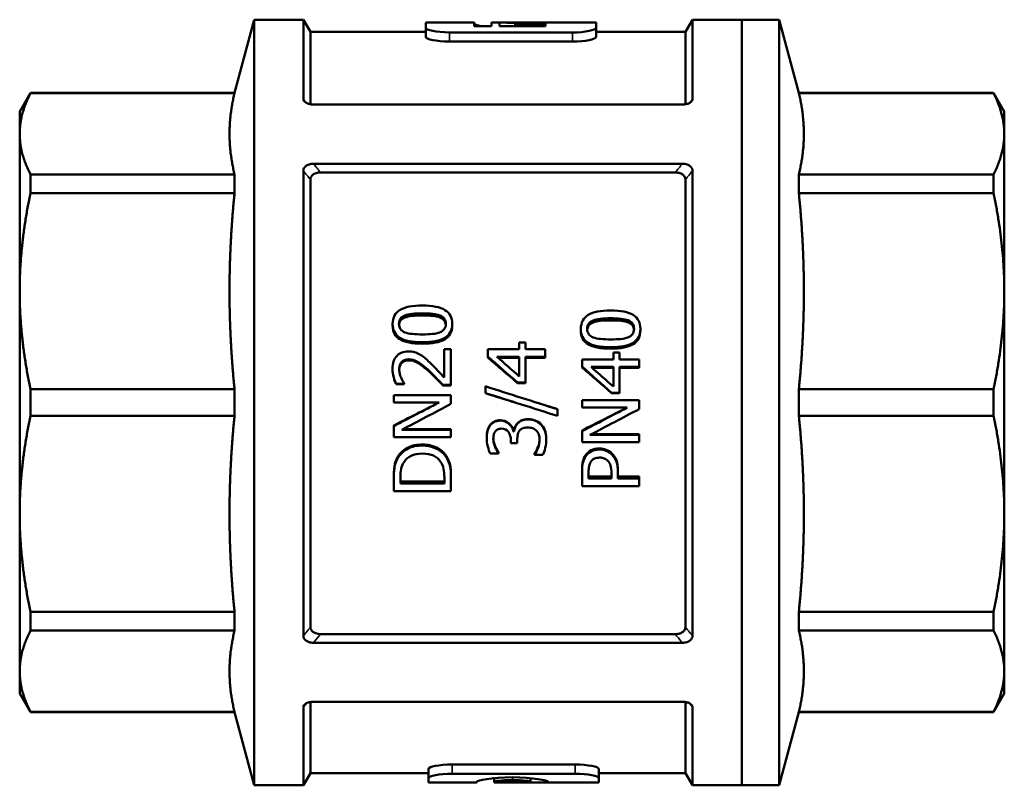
# Model space of a CAD drawing. Header units: millimetres. Extents: x 44 to 177, y 110 to 231.
# Tile 1 of 6: x 44 to 96, y 110 to 151. Entities that reach past the tile are written whole.
import ezdxf

# ---------------------------------------------------------------- set-up
doc = ezdxf.new("R2010")
doc.units = ezdxf.units.MM
doc.layers.add('Видимые тонкие (ГОСТ)', color=7, linetype='Continuous', lineweight=35)
doc.layers.add('Видимый контур (ГОСТ)', color=7, linetype='Continuous', lineweight=50)

msp = doc.modelspace()

# ---------------------------------------------------------------- linework, layer by layer
at = {"layer": 'Видимые тонкие (ГОСТ)'}
for p, q in [((67.93, 150.427), (67.93, 150.575)), ((74.424, 149.852), (74.424, 150.346)), ((66.606, 149.609), (66.606, 150.095)), ((73.162, 149.607), (73.162, 150.094)), ((64.233, 134.901), (64.233, 135.016)), ((65.165, 135.009), (65.165, 135.126)), ((66.093, 134.903), (66.093, 135.018)), ((74.27, 134.642), (74.27, 134.75)), ((75.202, 134.75), (75.202, 134.861)), ((76.13, 134.644), (76.13, 134.753)), ((65.167, 133.506), (65.167, 133.585)), ((75.204, 133.243), (75.204, 133.316)), ((64.053, 132.468), (64.053, 132.521)), ((64.436, 132.617), (64.436, 132.674)), ((65.523, 132.018), (65.523, 132.059)), ((69.331, 129.43), (69.331, 129.406)), ((70.803, 129.489), (70.803, 129.467)), ((71.49, 129.22), (71.49, 129.191)), ((65.167, 128.136), (65.167, 128.08)), ((74.596, 127.927), (74.596, 127.865)), ((75.273, 127.662), (75.273, 127.594)), ((63.883, 127.524), (63.883, 127.452)), ((73.868, 127.567), (73.868, 127.496)), ((66.753, 111.08), (66.753, 110.591)), ((73.308, 111.08), (73.308, 110.591)), ((69.965, 110.398), (69.965, 110.248))]:
    msp.add_line(p, q, dxfattribs=at)
for points in [[(58.992, 146.33), (58.934, 146.401), (58.876, 146.473), (58.818, 146.544)], [(79.569, 146.544), (79.511, 146.473), (79.453, 146.401), (79.396, 146.33)], [(59.734, 142.632), (59.609, 142.786), (59.485, 142.94), (59.36, 143.094)], [(79.027, 143.094), (78.903, 142.94), (78.778, 142.786), (78.653, 142.632)], [(58.818, 142.724), (58.943, 142.569), (59.069, 142.415), (59.194, 142.261)], [(79.194, 142.261), (79.319, 142.415), (79.444, 142.569), (79.569, 142.724)]]:
    msp.add_open_spline(points, degree=3, dxfattribs=at)
for points, knots in [([(59.194, 118.4), (59.119, 118.308), (59.044, 118.215), (58.968, 118.122), (58.918, 118.061), (58.868, 117.999), (58.818, 117.937)], [-0.26453473, -0.26453473, -0.26453473, -0.26453473, -0.21920573, -0.21920573, -0.21920573, -0.1889851, -0.1889851, -0.1889851, -0.1889851]), ([(79.569, 117.937), (79.517, 118.001), (79.465, 118.065), (79.413, 118.129), (79.34, 118.219), (79.267, 118.31), (79.194, 118.4)], [-0.9960005, -0.9960005, -0.9960005, -0.9960005, -0.96469384, -0.96469384, -0.96469384, -0.92045087, -0.92045087, -0.92045087, -0.92045087]), ([(59.361, 117.567), (59.375, 117.584), (59.388, 117.6), (59.401, 117.617), (59.513, 117.754), (59.624, 117.892), (59.736, 118.03)], [0.21114511, 0.21114511, 0.21114511, 0.21114511, 0.21920573, 0.21920573, 0.21920573, 0.286478, 0.286478, 0.286478, 0.286478]), ([(78.652, 118.03), (78.761, 117.894), (78.871, 117.759), (78.98, 117.623), (78.996, 117.605), (79.011, 117.586), (79.026, 117.567)], [0.89850759, 0.89850759, 0.89850759, 0.89850759, 0.96469384, 0.96469384, 0.96469384, 0.97384048, 0.97384048, 0.97384048, 0.97384048]), ([(58.818, 114.137), (58.87, 114.201), (58.922, 114.265), (58.973, 114.328), (58.979, 114.335), (58.984, 114.342), (58.989, 114.348)], [-0.99493036, -0.99493036, -0.99493036, -0.99493036, -0.96372323, -0.96372323, -0.96372323, -0.9604889, -0.9604889, -0.9604889, -0.9604889]), ([(79.398, 114.348), (79.405, 114.34), (79.412, 114.331), (79.419, 114.322), (79.469, 114.26), (79.519, 114.198), (79.569, 114.137)], [-0.22239934, -0.22239934, -0.22239934, -0.22239934, -0.21808695, -0.21808695, -0.21808695, -0.18795788, -0.18795788, -0.18795788, -0.18795788])]:
    msp.add_open_spline(points, degree=3, knots=knots, dxfattribs=at)
at = {"layer": 'Видимый контур (ГОСТ)'}
for p, q in [((55.149, 146.873), (56.194, 150.773)), ((56.194, 150.773), (56.194, 109.973)), ((58.818, 150.773), (56.194, 150.773)), ((58.818, 150.773), (58.818, 146.544)), ((59.194, 150.123), (58.818, 150.773)), ((79.194, 150.123), (79.569, 150.773)), ((79.569, 150.773), (79.569, 146.544)), ((82.194, 150.773), (79.569, 150.773)), ((82.194, 109.973), (82.194, 150.773)), ((82.194, 150.773), (84.194, 150.773)), ((82.194, 150.773), (82.194, 109.973)), ((84.194, 109.973), (84.194, 150.773)), ((85.239, 146.873), (84.194, 150.773)), ((65.346, 149.854), (65.346, 150.347)), ((67.929, 150.623), (65.348, 150.623)), ((69.282, 150.623), (68.851, 150.623)), ((69.282, 150.427), (69.282, 150.619)), ((70.106, 150.427), (70.106, 150.547)), ((74.426, 150.623), (71.724, 150.623)), ((74.429, 150.123), (74.429, 150.354)), ((59.194, 150.123), (59.194, 146.267)), ((65.346, 150.123), (59.194, 150.123)), ((79.194, 150.123), (74.426, 150.123)), ((79.194, 150.123), (79.194, 146.267)), ((43.694, 145.873), (44.271, 146.873)), ((44.271, 146.858), (44.271, 146.873)), ((55.149, 146.873), (44.271, 146.873)), ((55.149, 146.858), (44.271, 146.858)), ((55.149, 146.858), (55.149, 146.873)), ((85.239, 146.873), (85.239, 146.858)), ((85.239, 146.873), (95.616, 146.873)), ((85.239, 146.858), (95.616, 146.858)), ((96.194, 145.873), (95.616, 146.873)), ((79.026, 146.253), (59.361, 146.253)), ((43.694, 145.873), (43.694, 144.693)), ((96.194, 114.873), (96.194, 145.873)), ((43.694, 144.693), (43.694, 136.305)), ((79.027, 143.094), (59.36, 143.094)), ((44.271, 141.531), (44.271, 142.529)), ((55.149, 142.529), (44.271, 142.529)), ((55.149, 141.531), (55.149, 142.529)), ((58.818, 142.724), (58.818, 117.937)), ((78.653, 142.632), (59.734, 142.632)), ((79.569, 142.724), (79.569, 117.937)), ((85.239, 142.529), (95.616, 142.529)), ((85.239, 142.529), (85.239, 141.531)), ((59.194, 142.261), (59.194, 118.4)), ((79.194, 142.261), (79.194, 118.4)), ((55.149, 141.531), (44.271, 141.531)), ((85.239, 141.531), (95.616, 141.531)), ((43.694, 136.305), (43.694, 124.442)), ((63.579, 134.465), (63.579, 134.568)), ((66.753, 134.465), (66.753, 134.568)), ((73.616, 134.204), (73.616, 134.301)), ((76.79, 134.204), (76.79, 134.301)), ((70.331, 133.579), (70.66, 133.579)), ((70.331, 133.579), (70.331, 133.21)), ((70.66, 133.21), (70.66, 133.579)), ((66.335, 133.224), (66.689, 133.224)), ((66.335, 133.224), (66.335, 131.698)), ((66.689, 131.306), (66.689, 133.224)), ((68.659, 133.21), (70.331, 133.21)), ((68.659, 133.21), (68.659, 132.829)), ((68.659, 132.768), (68.659, 132.829)), ((70.66, 133.21), (71.707, 133.21)), ((71.707, 132.811), (71.707, 133.21)), ((75.35, 133.037), (75.678, 133.037)), ((75.35, 133.037), (75.35, 132.668)), ((75.678, 132.668), (75.678, 133.037)), ((69.141, 132.811), (70.331, 132.811)), ((70.331, 132.751), (69.209, 132.751)), ((70.331, 131.765), (70.331, 132.811)), ((70.66, 131.436), (70.66, 132.811)), ((71.707, 132.811), (70.66, 132.811)), ((71.707, 132.751), (70.66, 132.751)), ((71.707, 132.751), (71.707, 132.811)), ((73.678, 132.668), (75.35, 132.668)), ((73.678, 132.668), (73.678, 132.285)), ((75.678, 132.668), (76.726, 132.668)), ((76.726, 132.267), (76.726, 132.668)), ((63.576, 132.126), (63.576, 132.17)), ((73.678, 132.238), (73.678, 132.285)), ((74.159, 132.267), (75.35, 132.267)), ((75.35, 132.221), (74.212, 132.221)), ((75.35, 131.219), (75.35, 132.267)), ((75.678, 130.89), (75.678, 132.267)), ((76.726, 132.267), (75.678, 132.267)), ((76.726, 132.221), (75.678, 132.221)), ((76.726, 132.221), (76.726, 132.267)), ((64.194, 131.372), (63.759, 131.372)), ((63.759, 131.347), (63.759, 131.372)), ((64.194, 131.347), (63.759, 131.347)), ((64.194, 131.372), (64.194, 131.395)), ((64.194, 131.347), (64.194, 131.372)), ((66.689, 131.306), (66.256, 131.306)), ((66.256, 131.283), (66.256, 131.306)), ((66.689, 131.283), (66.256, 131.283)), ((66.689, 131.283), (66.689, 131.306)), ((70.66, 131.436), (70.23, 131.436)), ((70.23, 131.41), (70.23, 131.436)), ((70.66, 131.41), (70.23, 131.41)), ((70.66, 131.41), (70.66, 131.436)), ((44.271, 129.668), (44.271, 131.079)), ((55.149, 131.079), (44.271, 131.079)), ((55.149, 129.668), (55.149, 131.079)), ((63.641, 130.762), (66.689, 130.762)), ((63.641, 130.762), (63.641, 130.374)), ((66.689, 130.296), (66.689, 130.762)), ((68.523, 131.237), (68.523, 130.877)), ((68.523, 130.865), (68.523, 130.877)), ((75.678, 130.89), (75.249, 130.89)), ((75.249, 130.877), (75.249, 130.89)), ((75.678, 130.877), (75.249, 130.877)), ((75.678, 130.877), (75.678, 130.89)), ((85.239, 131.079), (95.616, 131.079)), ((85.239, 131.079), (85.239, 129.668)), ((66.054, 130.374), (63.641, 130.374)), ((63.641, 130.374), (63.641, 130.374)), ((66.054, 130.374), (63.641, 130.374)), ((73.678, 130.49), (76.726, 130.49)), ((73.678, 130.49), (73.678, 130.102)), ((76.726, 130.024), (76.726, 130.49)), ((72.369, 130.023), (72.369, 130.014)), ((72.369, 129.659), (72.369, 130.014)), ((76.091, 130.102), (73.678, 130.102)), ((55.149, 129.668), (44.271, 129.668)), ((68.768, 129.159), (68.768, 129.128)), ((70.24, 129.277), (70.24, 129.249)), ((85.239, 129.668), (95.616, 129.668)), ((63.641, 129.148), (63.641, 129.117)), ((63.641, 129.117), (63.641, 128.528)), ((64.061, 128.914), (66.689, 128.914)), ((64.129, 128.95), (66.689, 128.95)), ((66.689, 128.95), (66.689, 128.914)), ((66.689, 128.528), (66.689, 128.914)), ((70.013, 128.868), (70.042, 128.868)), ((70.013, 128.868), (70.013, 128.83)), ((70.013, 128.83), (70.042, 128.83)), ((70.042, 128.868), (70.042, 128.83)), ((73.678, 128.883), (73.678, 128.845)), ((73.678, 128.845), (73.678, 128.257)), ((74.097, 128.643), (76.726, 128.643)), ((74.179, 128.686), (76.726, 128.686)), ((76.726, 128.686), (76.726, 128.643)), ((76.726, 128.257), (76.726, 128.643)), ((66.689, 128.528), (63.641, 128.528)), ((68.595, 128.519), (68.595, 128.472)), ((69.884, 128.348), (69.884, 128.21)), ((70.223, 128.21), (69.884, 128.21)), ((70.223, 128.21), (70.223, 128.386)), ((71.771, 128.472), (71.771, 128.424)), ((76.726, 128.257), (73.678, 128.257)), ((69.215, 127.661), (68.783, 127.661)), ((69.044, 128.052), (69.044, 127.993)), ((69.215, 127.753), (69.215, 127.687)), ((69.215, 127.661), (69.215, 127.687)), ((71.151, 127.675), (71.151, 127.606)), ((71.151, 127.606), (71.151, 127.576)), ((71.584, 127.576), (71.151, 127.576)), ((66.444, 127.519), (66.444, 127.447)), ((73.678, 126.78), (73.678, 126.689)), ((73.678, 126.689), (73.678, 125.92)), ((74.028, 126.664), (74.028, 126.326)), ((75.244, 126.326), (75.244, 126.604)), ((75.589, 126.763), (75.589, 126.671)), ((75.589, 126.326), (75.589, 126.671)), ((63.641, 126.449), (63.641, 126.349)), ((63.641, 126.349), (63.641, 125.655)), ((63.991, 126.369), (63.991, 126.059)), ((63.991, 126.166), (66.338, 126.166)), ((66.338, 126.059), (63.991, 126.059)), ((66.338, 126.059), (66.338, 126.369)), ((66.689, 126.456), (66.689, 126.357)), ((66.689, 125.655), (66.689, 126.357)), ((74.028, 126.426), (75.244, 126.426)), ((75.244, 126.326), (74.028, 126.326)), ((75.589, 126.426), (76.726, 126.426)), ((75.589, 126.326), (76.726, 126.326)), ((76.726, 126.426), (76.726, 126.326)), ((76.726, 125.92), (76.726, 126.326)), ((66.689, 125.655), (63.641, 125.655)), ((76.726, 125.92), (73.678, 125.92)), ((43.694, 124.442), (43.694, 116.053)), ((44.271, 118.218), (44.271, 119.215)), ((55.149, 119.215), (44.271, 119.215)), ((55.149, 118.218), (55.149, 119.215)), ((85.239, 119.215), (95.616, 119.215)), ((85.239, 119.215), (85.239, 118.218)), ((55.149, 118.218), (44.271, 118.218)), ((85.239, 118.218), (95.616, 118.218)), ((59.736, 118.03), (78.652, 118.03)), ((79.026, 117.567), (59.361, 117.567)), ((43.694, 116.053), (43.694, 114.873)), ((43.694, 114.873), (44.271, 113.873)), ((96.194, 114.873), (95.616, 113.873)), ((58.818, 114.137), (58.818, 109.973)), ((59.194, 114.412), (59.194, 110.623)), ((79.027, 114.425), (59.36, 114.425)), ((79.194, 114.412), (79.194, 110.623)), ((79.569, 114.137), (79.569, 109.973)), ((44.271, 113.873), (44.271, 113.888)), ((55.149, 113.888), (44.271, 113.888)), ((55.149, 113.873), (44.271, 113.873)), ((55.149, 113.873), (55.149, 113.888)), ((55.149, 113.873), (56.194, 109.973)), ((85.239, 113.873), (84.194, 109.973)), ((85.239, 113.888), (95.616, 113.888)), ((85.239, 113.888), (85.239, 113.873)), ((85.239, 113.873), (95.616, 113.873)), ((65.491, 110.851), (65.491, 110.357)), ((66.753, 111.08), (73.308, 111.08)), ((74.57, 110.851), (74.57, 110.357)), ((59.194, 110.623), (58.818, 109.973)), ((65.491, 110.623), (59.194, 110.623)), ((65.491, 110.357), (65.491, 110.123)), ((66.753, 110.591), (73.308, 110.591)), ((68.994, 110.353), (68.93, 110.353)), ((68.994, 110.359), (68.994, 110.158)), ((70.935, 110.357), (70.935, 110.158)), ((79.194, 110.623), (74.57, 110.623)), ((74.57, 110.123), (74.57, 110.357)), ((79.194, 110.623), (79.569, 109.973)), ((58.818, 109.973), (56.194, 109.973)), ((68.073, 110.123), (65.491, 110.123)), ((68.073, 110.157), (68.073, 110.123)), ((68.994, 110.123), (68.994, 110.158)), ((69.425, 110.123), (68.994, 110.123)), ((69.425, 110.137), (70.935, 110.137)), ((69.425, 110.137), (69.425, 110.123)), ((71.867, 110.126), (69.425, 110.126)), ((70.935, 110.158), (70.935, 110.137)), ((71.867, 110.123), (71.867, 110.155)), ((74.57, 110.123), (71.867, 110.123)), ((82.194, 109.973), (79.569, 109.973)), ((82.194, 109.973), (84.194, 109.973))]:
    msp.add_line(p, q, dxfattribs=at)
for points in [[(74.429, 150.354), (74.427, 150.715), (74.426, 150.712), (74.424, 150.346)], [(66.606, 150.095), (65.91, 150.096), (65.345, 150.23), (65.346, 150.347)], [(65.346, 150.347), (65.346, 150.531), (65.347, 150.623), (65.348, 150.623)], [(67.927, 150.427), (67.928, 150.622), (67.929, 150.672), (67.93, 150.575)], [(68.849, 150.427), (68.542, 150.427), (68.235, 150.427), (67.927, 150.427)], [(67.93, 150.575), (67.931, 150.535), (68.072, 150.481), (68.318, 150.432)], [(68.851, 150.623), (68.85, 150.623), (68.85, 150.558), (68.849, 150.427)], [(69.28, 150.427), (69.281, 150.538), (69.281, 150.602), (69.282, 150.619)], [(71.722, 150.427), (70.908, 150.427), (70.094, 150.427), (69.28, 150.427)], [(69.282, 150.623), (69.282, 150.623), (69.282, 150.623), (69.282, 150.623)], [(71.724, 150.623), (70.91, 150.623), (70.096, 150.623), (69.282, 150.623)], [(69.282, 150.619), (69.557, 150.616), (69.832, 150.613), (70.106, 150.608)], [(70.106, 150.608), (70.106, 150.596), (70.106, 150.575), (70.106, 150.547)], [(70.106, 150.547), (70.645, 150.547), (71.184, 150.547), (71.723, 150.547)], [(71.723, 150.547), (71.723, 150.517), (71.722, 150.476), (71.722, 150.427)], [(71.724, 150.623), (71.724, 150.623), (71.724, 150.623), (71.724, 150.623)], [(74.424, 150.346), (74.424, 150.229), (73.859, 150.094), (73.162, 150.094)], [(66.606, 149.609), (65.91, 149.609), (65.345, 149.74), (65.346, 149.854)], [(73.162, 150.094), (70.977, 150.095), (68.792, 150.095), (66.606, 150.095)], [(74.424, 149.852), (74.424, 149.739), (73.859, 149.607), (73.162, 149.607)], [(74.426, 150.123), (74.426, 150.123), (74.425, 150.033), (74.424, 149.852)], [(73.162, 149.607), (70.977, 149.608), (68.792, 149.608), (66.606, 149.609)], [(95.616, 146.858), (95.616, 146.868), (95.616, 146.873), (95.616, 146.873)], [(70.23, 131.436), (69.706, 131.902), (69.183, 132.366), (68.659, 132.829)], [(70.23, 131.41), (69.706, 131.864), (69.183, 132.317), (68.659, 132.768)], [(70.331, 131.765), (69.934, 132.115), (69.538, 132.463), (69.141, 132.811)], [(75.249, 130.89), (74.725, 131.356), (74.201, 131.821), (73.678, 132.285)], [(75.249, 130.877), (74.725, 131.331), (74.201, 131.785), (73.678, 132.238)], [(75.35, 131.219), (74.953, 131.569), (74.556, 131.919), (74.159, 132.267)], [(68.523, 131.237), (69.805, 130.829), (71.087, 130.421), (72.369, 130.014)], [(72.369, 129.659), (71.087, 130.065), (69.805, 130.471), (68.523, 130.877)], [(70.114, 130.373), (69.584, 130.537), (69.054, 130.701), (68.523, 130.865)], [(63.641, 129.117), (64.445, 129.535), (65.249, 129.955), (66.054, 130.374)], [(63.641, 129.148), (64.444, 129.556), (65.248, 129.964), (66.052, 130.373)], [(66.689, 130.296), (65.813, 129.835), (64.937, 129.374), (64.061, 128.914)], [(71.238, 130.373), (71.615, 130.256), (71.992, 130.139), (72.369, 130.023)], [(73.678, 128.845), (74.482, 129.263), (75.286, 129.683), (76.091, 130.102)], [(73.678, 128.883), (74.478, 129.289), (75.278, 129.695), (76.078, 130.102)], [(76.726, 130.024), (75.85, 129.563), (74.974, 129.102), (74.097, 128.643)], [(95.616, 113.873), (95.616, 113.873), (95.616, 113.878), (95.616, 113.888)], [(65.491, 110.851), (65.491, 110.956), (66.056, 111.08), (66.753, 111.08)], [(73.308, 111.08), (74.005, 111.08), (74.57, 110.956), (74.57, 110.851)], [(65.491, 110.357), (65.491, 110.464), (66.056, 110.591), (66.753, 110.591)], [(68.073, 110.157), (68.073, 110.236), (68.853, 110.398), (69.959, 110.398)], [(69.959, 110.398), (71.054, 110.398), (71.867, 110.234), (71.867, 110.155)], [(73.308, 110.591), (74.005, 110.591), (74.57, 110.464), (74.57, 110.357)], [(69.965, 110.248), (69.357, 110.248), (68.994, 110.195), (68.994, 110.158)], [(70.935, 110.158), (70.935, 110.195), (70.587, 110.248), (69.965, 110.248)]]:
    msp.add_open_spline(points, degree=3, dxfattribs=at)
for points, weights in [([(44.271, 146.858), (43.694, 145.742), (43.694, 144.693)], [1.01796927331, 1.02508877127, 1]), ([(55.149, 146.858), (54.881, 145.742), (54.881, 144.693)], [1.03782605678, 1.03503831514, 1]), ([(85.507, 144.693), (85.507, 145.742), (85.239, 146.858)], [1, 1.03503831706, 1.03782605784]), ([(95.616, 142.529), (96.736, 144.693), (95.616, 146.858)], [1.04712209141, 1.11468005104, 1.04712659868]), ([(43.694, 144.693), (43.694, 143.645), (44.271, 142.529)], [1, 1.02508877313, 1.01796927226]), ([(54.881, 144.693), (54.881, 143.645), (55.149, 142.529)], [1, 1.03503831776, 1.0378260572]), ([(85.239, 142.529), (85.507, 143.645), (85.507, 144.693)], [1.03782605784, 1.03503831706, 1]), ([(44.271, 141.531), (43.694, 138.836), (43.694, 136.305)], [1.01796927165, 1.02508877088, 1]), ([(55.149, 141.531), (54.881, 138.836), (54.881, 136.305)], [1.03782605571, 1.03503831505, 1]), ([(85.507, 136.305), (85.507, 138.836), (85.239, 141.531)], [1, 1.03503831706, 1.03782605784]), ([(95.616, 131.079), (96.736, 136.305), (95.616, 141.531)], [1.04711962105, 1.11467502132, 1.04712148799]), ([(43.694, 136.305), (43.694, 133.773), (44.271, 131.079)], [1, 1.02508877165, 1.01796927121]), ([(54.881, 136.305), (54.881, 133.773), (55.149, 131.079)], [1, 1.03503831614, 1.03782605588]), ([(85.239, 131.079), (85.507, 133.773), (85.507, 136.305)], [1.03782605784, 1.03503831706, 1]), ([(44.271, 129.668), (43.694, 126.973), (43.694, 124.442)], [1.01796927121, 1.02508877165, 1]), ([(55.149, 129.668), (54.881, 126.973), (54.881, 124.442)], [1.03782605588, 1.03503831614, 1]), ([(85.507, 124.442), (85.507, 126.973), (85.239, 129.668)], [1, 1.03503831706, 1.03782605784]), ([(95.616, 119.215), (96.736, 124.442), (95.616, 129.668)], [1.04712148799, 1.11467502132, 1.04711962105]), ([(43.694, 124.442), (43.694, 121.91), (44.271, 119.215)], [1, 1.02508877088, 1.01796927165]), ([(54.881, 124.442), (54.881, 121.91), (55.149, 119.215)], [1, 1.03503831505, 1.03782605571]), ([(85.239, 119.215), (85.507, 121.91), (85.507, 124.442)], [1.03782605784, 1.03503831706, 1]), ([(44.271, 118.218), (43.694, 117.102), (43.694, 116.053)], [1.01796927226, 1.02508877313, 1]), ([(55.149, 118.218), (54.881, 117.102), (54.881, 116.053)], [1.0378260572, 1.03503831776, 1]), ([(85.507, 116.053), (85.507, 117.102), (85.239, 118.218)], [1, 1.03503831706, 1.03782605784]), ([(95.616, 113.888), (96.736, 116.053), (95.616, 118.218)], [1.04712659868, 1.11468005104, 1.04712209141]), ([(43.694, 116.053), (43.694, 115.005), (44.271, 113.888)], [1, 1.02508877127, 1.01796927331]), ([(54.881, 116.053), (54.881, 115.005), (55.149, 113.888)], [1, 1.03503831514, 1.03782605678]), ([(85.239, 113.888), (85.507, 115.005), (85.507, 116.053)], [1.03782605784, 1.03503831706, 1])]:
    msp.add_rational_spline(points, weights, degree=2, dxfattribs=at)
for points, knots in [([(58.818, 146.544), (58.818, 146.51), (58.829, 146.476), (58.873, 146.412), (58.905, 146.382), (58.989, 146.328), (59.043, 146.305), (59.141, 146.276), (59.184, 146.268), (59.271, 146.256), (59.316, 146.253), (59.361, 146.253)], [0, 0, 0, 0, 0.01689147, 0.01689147, 0.03402882, 0.03402882, 0.05330718, 0.05330718, 0.06651246, 0.06651246, 0.08003854, 0.08003854, 0.08003854, 0.08003854]), ([(79.026, 146.253), (79.108, 146.253), (79.19, 146.263), (79.331, 146.299), (79.39, 146.323), (79.48, 146.38), (79.513, 146.41), (79.558, 146.475), (79.569, 146.51), (79.569, 146.544)], [0, 0, 0, 0, 0.0247136, 0.0247136, 0.04573135, 0.04573135, 0.06325943, 0.06325943, 0.08049904, 0.08049904, 0.08049904, 0.08049904]), ([(59.36, 143.094), (59.278, 143.094), (59.196, 143.082), (59.056, 143.037), (58.997, 143.007), (58.907, 142.935), (58.874, 142.897), (58.83, 142.814), (58.818, 142.769), (58.818, 142.724)], [0, 0, 0, 0, 0.02465383, 0.02465383, 0.0455944, 0.0455944, 0.06308952, 0.06308952, 0.08030955, 0.08030955, 0.08030955, 0.08030955]), ([(79.569, 142.724), (79.569, 142.769), (79.558, 142.812), (79.515, 142.895), (79.483, 142.933), (79.398, 143.001), (79.345, 143.03), (79.247, 143.065), (79.205, 143.076), (79.117, 143.091), (79.072, 143.094), (79.027, 143.094)], [0, 0, 0, 0, 0.01690196, 0.01690196, 0.03400714, 0.03400714, 0.05322239, 0.05322239, 0.06637498, 0.06637498, 0.07985234, 0.07985234, 0.07985234, 0.07985234]), ([(59.734, 142.632), (59.652, 142.632), (59.57, 142.62), (59.43, 142.574), (59.372, 142.544), (59.282, 142.473), (59.249, 142.435), (59.205, 142.351), (59.194, 142.306), (59.194, 142.261)], [0, 0, 0, 0, 0.02461, 0.02461, 0.04549189, 0.04549189, 0.06295683, 0.06295683, 0.08015712, 0.08015712, 0.08015712, 0.08015712]), ([(79.194, 142.261), (79.194, 142.306), (79.183, 142.35), (79.139, 142.433), (79.107, 142.47), (79.023, 142.539), (78.97, 142.567), (78.872, 142.603), (78.83, 142.614), (78.743, 142.628), (78.698, 142.632), (78.653, 142.632)], [0, 0, 0, 0, 0.01690443, 0.01690443, 0.03397899, 0.03397899, 0.05314356, 0.05314356, 0.06625929, 0.06625929, 0.07970242, 0.07970242, 0.07970242, 0.07970242]), ([(95.616, 141.531), (95.616, 141.706), (95.616, 141.875), (95.616, 142.206), (95.616, 142.368), (95.616, 142.529)], [1.173025, 1.173025, 1.173025, 1.173025, 1.2430815, 1.2430815, 1.3131078, 1.3131078, 1.3131078, 1.3131078]), ([(63.579, 134.568), (63.579, 134.903), (63.711, 135.148), (63.974, 135.305), (64.238, 135.461), (64.634, 135.539), (65.165, 135.539)], [0, 0, 0, 0, 1, 1, 1, 2, 2, 2, 2]), ([(65.165, 135.539), (65.711, 135.539), (66.113, 135.46), (66.369, 135.302), (66.625, 135.144), (66.753, 134.9), (66.753, 134.568)], [0, 0, 0, 0, 1, 1, 1, 2, 2, 2, 2]), ([(63.917, 134.568), (63.917, 134.682), (63.944, 134.775), (63.998, 134.846), (64.051, 134.918), (64.13, 134.974), (64.233, 135.016)], [-2, -2, -2, -2, -1, -1, -1, 0, 0, 0, 0]), ([(64.233, 135.016), (64.337, 135.057), (64.466, 135.085), (64.62, 135.102), (64.774, 135.118), (64.956, 135.126), (65.165, 135.126)], [-2, -2, -2, -2, -1, -1, -1, 0, 0, 0, 0]), ([(65.165, 135.009), (64.956, 135.009), (64.774, 135.001), (64.62, 134.985), (64.466, 134.969), (64.337, 134.941), (64.233, 134.901)], [0, 0, 0, 0, 1, 1, 1, 2, 2, 2, 2]), ([(65.165, 135.126), (65.374, 135.126), (65.556, 135.118), (65.711, 135.102), (65.865, 135.085), (65.993, 135.057), (66.093, 135.018)], [-2, -2, -2, -2, -1, -1, -1, 0, 0, 0, 0]), ([(66.093, 134.903), (65.993, 134.942), (65.865, 134.969), (65.711, 134.985), (65.556, 135.001), (65.374, 135.009), (65.165, 135.009)], [0, 0, 0, 0, 1, 1, 1, 2, 2, 2, 2]), ([(66.093, 135.018), (66.2, 134.977), (66.281, 134.92), (66.334, 134.846), (66.388, 134.773), (66.415, 134.681), (66.415, 134.568)], [-2, -2, -2, -2, -1, -1, -1, 0, 0, 0, 0]), ([(73.616, 134.301), (73.616, 134.638), (73.748, 134.883), (74.011, 135.04), (74.275, 135.197), (74.671, 135.275), (75.202, 135.275)], [0, 0, 0, 0, 1, 1, 1, 2, 2, 2, 2]), ([(75.202, 135.275), (75.748, 135.275), (76.15, 135.196), (76.406, 135.038), (76.662, 134.879), (76.79, 134.634), (76.79, 134.301)], [0, 0, 0, 0, 1, 1, 1, 2, 2, 2, 2]), ([(65.167, 133.585), (64.617, 133.585), (64.215, 133.665), (63.961, 133.826), (63.706, 133.986), (63.579, 134.235), (63.579, 134.568)], [0, 0, 0, 0, 1, 1, 1, 2, 2, 2, 2]), ([(65.167, 133.506), (64.617, 133.506), (64.215, 133.584), (63.961, 133.741), (63.706, 133.897), (63.579, 134.139), (63.579, 134.465)], [0, 0, 0, 0, 1, 1, 1, 2, 2, 2, 2]), ([(64.238, 134.111), (64.131, 134.154), (64.051, 134.213), (63.998, 134.287), (63.944, 134.36), (63.917, 134.454), (63.917, 134.568)], [-2, -2, -2, -2, -1, -1, -1, 0, 0, 0, 0]), ([(64.233, 134.901), (64.13, 134.861), (64.051, 134.806), (63.998, 134.736), (63.953, 134.677), (63.926, 134.604), (63.919, 134.516)], [0, 0, 0, 0, 1, 1, 1, 1.842122, 1.842122, 1.842122, 1.842122]), ([(66.753, 134.568), (66.753, 134.231), (66.622, 133.982), (66.361, 133.823), (66.1, 133.664), (65.702, 133.585), (65.167, 133.585)], [0, 0, 0, 0, 1, 1, 1, 2, 2, 2, 2]), ([(66.753, 134.465), (66.753, 134.136), (66.622, 133.893), (66.361, 133.738), (66.1, 133.583), (65.702, 133.506), (65.167, 133.506)], [0, 0, 0, 0, 1, 1, 1, 2, 2, 2, 2]), ([(66.415, 134.568), (66.415, 134.449), (66.386, 134.353), (66.329, 134.279), (66.272, 134.205), (66.191, 134.149), (66.086, 134.109)], [-2, -2, -2, -2, -1, -1, -1, 0, 0, 0, 0]), ([(66.413, 134.515), (66.405, 134.602), (66.379, 134.676), (66.334, 134.736), (66.281, 134.808), (66.2, 134.863), (66.093, 134.903)], [0.157939, 0.157939, 0.157939, 0.157939, 1, 1, 1, 2, 2, 2, 2]), ([(73.954, 134.301), (73.954, 134.416), (73.981, 134.509), (74.035, 134.581), (74.088, 134.652), (74.167, 134.709), (74.27, 134.75)], [-2, -2, -2, -2, -1, -1, -1, 0, 0, 0, 0]), ([(74.27, 134.642), (74.167, 134.602), (74.088, 134.547), (74.035, 134.477), (73.989, 134.417), (73.963, 134.342), (73.956, 134.252)], [0, 0, 0, 0, 1, 1, 1, 1.852861, 1.852861, 1.852861, 1.852861]), ([(74.27, 134.75), (74.374, 134.791), (74.503, 134.82), (74.657, 134.837), (74.811, 134.853), (74.992, 134.861), (75.202, 134.861)], [-2, -2, -2, -2, -1, -1, -1, 0, 0, 0, 0]), ([(75.202, 134.75), (74.992, 134.75), (74.811, 134.742), (74.657, 134.726), (74.503, 134.71), (74.374, 134.682), (74.27, 134.642)], [0, 0, 0, 0, 1, 1, 1, 2, 2, 2, 2]), ([(75.202, 134.861), (75.411, 134.861), (75.593, 134.853), (75.747, 134.837), (75.902, 134.82), (76.03, 134.792), (76.13, 134.753)], [-2, -2, -2, -2, -1, -1, -1, 0, 0, 0, 0]), ([(76.13, 134.644), (76.03, 134.683), (75.902, 134.71), (75.747, 134.726), (75.593, 134.742), (75.411, 134.75), (75.202, 134.75)], [0, 0, 0, 0, 1, 1, 1, 2, 2, 2, 2]), ([(76.13, 134.753), (76.237, 134.711), (76.318, 134.654), (76.371, 134.581), (76.425, 134.507), (76.451, 134.414), (76.451, 134.301)], [-2, -2, -2, -2, -1, -1, -1, 0, 0, 0, 0]), ([(76.45, 134.252), (76.443, 134.341), (76.417, 134.416), (76.371, 134.477), (76.318, 134.548), (76.237, 134.604), (76.13, 134.644)], [0.147199, 0.147199, 0.147199, 0.147199, 1, 1, 1, 2, 2, 2, 2]), ([(65.167, 134.004), (64.968, 134.004), (64.789, 134.012), (64.631, 134.027), (64.473, 134.042), (64.342, 134.07), (64.238, 134.111)], [-2, -2, -2, -2, -1, -1, -1, 0, 0, 0, 0]), ([(66.086, 134.109), (65.974, 134.066), (65.846, 134.037), (65.703, 134.024), (65.56, 134.011), (65.381, 134.004), (65.167, 134.004)], [-2, -2, -2, -2, -1, -1, -1, 0, 0, 0, 0]), ([(75.204, 133.316), (74.654, 133.316), (74.252, 133.396), (73.997, 133.557), (73.743, 133.718), (73.616, 133.967), (73.616, 134.301)], [0, 0, 0, 0, 1, 1, 1, 2, 2, 2, 2]), ([(75.204, 133.243), (74.654, 133.243), (74.252, 133.322), (73.997, 133.479), (73.743, 133.636), (73.616, 133.878), (73.616, 134.204)], [0, 0, 0, 0, 1, 1, 1, 2, 2, 2, 2]), ([(74.275, 133.843), (74.168, 133.887), (74.088, 133.945), (74.035, 134.019), (73.981, 134.093), (73.954, 134.187), (73.954, 134.301)], [-2, -2, -2, -2, -1, -1, -1, 0, 0, 0, 0]), ([(76.79, 134.301), (76.79, 133.964), (76.659, 133.714), (76.398, 133.555), (76.137, 133.396), (75.739, 133.316), (75.204, 133.316)], [0, 0, 0, 0, 1, 1, 1, 2, 2, 2, 2]), ([(76.79, 134.204), (76.79, 133.875), (76.659, 133.632), (76.398, 133.476), (76.137, 133.321), (75.739, 133.243), (75.204, 133.243)], [0, 0, 0, 0, 1, 1, 1, 2, 2, 2, 2]), ([(76.451, 134.301), (76.451, 134.182), (76.423, 134.086), (76.366, 134.012), (76.309, 133.938), (76.228, 133.881), (76.123, 133.841)], [-2, -2, -2, -2, -1, -1, -1, 0, 0, 0, 0]), ([(75.204, 133.736), (75.005, 133.736), (74.826, 133.743), (74.668, 133.758), (74.51, 133.773), (74.379, 133.802), (74.275, 133.843)], [-2, -2, -2, -2, -1, -1, -1, 0, 0, 0, 0]), ([(76.123, 133.841), (76.011, 133.798), (75.883, 133.769), (75.74, 133.756), (75.597, 133.743), (75.418, 133.736), (75.204, 133.736)], [-2, -2, -2, -2, -1, -1, -1, 0, 0, 0, 0]), ([(63.576, 132.17), (63.576, 132.461), (63.652, 132.688), (63.802, 132.851), (63.953, 133.015), (64.157, 133.096), (64.414, 133.096)], [0, 0, 0, 0, 1, 1, 1, 2, 2, 2, 2]), ([(64.414, 133.096), (64.534, 133.096), (64.644, 133.082), (64.745, 133.054), (64.845, 133.025), (64.938, 132.986), (65.024, 132.936)], [0, 0, 0, 0, 1, 1, 1, 2, 2, 2, 2]), ([(65.024, 132.936), (65.113, 132.885), (65.201, 132.824), (65.288, 132.751), (65.375, 132.678), (65.461, 132.601), (65.545, 132.521)], [0, 0, 0, 0, 1, 1, 1, 2, 2, 2, 2]), ([(64.053, 132.521), (64.012, 132.472), (63.981, 132.416), (63.961, 132.352), (63.94, 132.288), (63.93, 132.217), (63.93, 132.14)], [0, 0, 0, 0, 1, 1, 1, 2, 2, 2, 2]), ([(64.053, 132.468), (64.012, 132.42), (63.981, 132.365), (63.961, 132.303), (63.942, 132.247), (63.932, 132.185), (63.93, 132.118)], [0, 0, 0, 0, 1, 1, 1, 1.905467, 1.905467, 1.905467, 1.905467]), ([(64.436, 132.674), (64.35, 132.674), (64.275, 132.661), (64.211, 132.634), (64.147, 132.607), (64.094, 132.569), (64.053, 132.521)], [0, 0, 0, 0, 1, 1, 1, 2, 2, 2, 2]), ([(64.436, 132.617), (64.35, 132.617), (64.275, 132.604), (64.211, 132.578), (64.147, 132.552), (64.094, 132.515), (64.053, 132.468)], [0, 0, 0, 0, 1, 1, 1, 2, 2, 2, 2]), ([(65.523, 132.059), (65.268, 132.296), (65.063, 132.458), (64.91, 132.545), (64.757, 132.631), (64.599, 132.674), (64.436, 132.674)], [0, 0, 0, 0, 1, 1, 1, 2, 2, 2, 2]), ([(65.523, 132.018), (65.268, 132.249), (65.063, 132.407), (64.91, 132.491), (64.757, 132.575), (64.599, 132.617), (64.436, 132.617)], [0, 0, 0, 0, 1, 1, 1, 2, 2, 2, 2]), ([(65.545, 132.521), (65.685, 132.39), (65.83, 132.244), (65.98, 132.083), (66.13, 131.923), (66.248, 131.794), (66.335, 131.698)], [0, 0, 0, 0, 1, 1, 1, 2, 2, 2, 2]), ([(63.759, 131.372), (63.718, 131.458), (63.677, 131.578), (63.637, 131.732), (63.597, 131.886), (63.576, 132.032), (63.576, 132.17)], [0, 0, 0, 0, 1, 1, 1, 2, 2, 2, 2]), ([(63.759, 131.347), (63.718, 131.431), (63.677, 131.548), (63.637, 131.699), (63.597, 131.849), (63.576, 131.991), (63.576, 132.126)], [0, 0, 0, 0, 1, 1, 1, 2, 2, 2, 2]), ([(63.93, 132.14), (63.93, 132.066), (63.939, 131.991), (63.957, 131.915), (63.975, 131.84), (63.998, 131.767), (64.026, 131.698)], [0, 0, 0, 0, 1, 1, 1, 2, 2, 2, 2]), ([(66.256, 131.306), (66.13, 131.444), (66.007, 131.575), (65.89, 131.698), (65.772, 131.821), (65.65, 131.941), (65.523, 132.059)], [0, 0, 0, 0, 1, 1, 1, 2, 2, 2, 2]), ([(66.256, 131.283), (66.13, 131.418), (66.007, 131.545), (65.89, 131.665), (65.772, 131.785), (65.65, 131.903), (65.523, 132.018)], [0, 0, 0, 0, 1, 1, 1, 2, 2, 2, 2]), ([(64.026, 131.698), (64.049, 131.639), (64.077, 131.582), (64.11, 131.527), (64.143, 131.473), (64.171, 131.428), (64.194, 131.395)], [0, 0, 0, 0, 1, 1, 1, 2, 2, 2, 2]), ([(95.616, 129.668), (95.616, 129.905), (95.616, 130.14), (95.616, 130.373), (95.616, 130.607), (95.616, 130.842), (95.616, 131.079)], [-0.0700414, -0.0700414, -0.0700414, -0.0700414, 0, 0, 0, 0.0700414, 0.0700414, 0.0700414, 0.0700414]), ([(68.595, 128.519), (68.595, 128.656), (68.609, 128.776), (68.637, 128.879), (68.665, 128.982), (68.709, 129.075), (68.768, 129.159)], [0, 0, 0, 0, 1, 1, 1, 2, 2, 2, 2]), ([(68.768, 129.159), (68.832, 129.247), (68.911, 129.315), (69.004, 129.361), (69.097, 129.407), (69.206, 129.43), (69.331, 129.43)], [0, 0, 0, 0, 1, 1, 1, 2, 2, 2, 2]), ([(68.768, 129.128), (68.832, 129.219), (68.911, 129.288), (69.004, 129.335), (69.097, 129.383), (69.206, 129.406), (69.331, 129.406)], [0, 0, 0, 0, 1, 1, 1, 2, 2, 2, 2]), ([(69.331, 129.43), (69.499, 129.43), (69.646, 129.375), (69.773, 129.265), (69.9, 129.155), (69.98, 129.022), (70.013, 128.868)], [0, 0, 0, 0, 1, 1, 1, 2, 2, 2, 2]), ([(69.331, 129.406), (69.499, 129.406), (69.646, 129.35), (69.773, 129.237), (69.9, 129.124), (69.98, 128.988), (70.013, 128.83)], [0, 0, 0, 0, 1, 1, 1, 2, 2, 2, 2]), ([(70.042, 128.868), (70.056, 128.932), (70.077, 129.001), (70.107, 129.074), (70.136, 129.147), (70.181, 129.215), (70.24, 129.277)], [0, 0, 0, 0, 1, 1, 1, 2, 2, 2, 2]), ([(70.042, 128.83), (70.056, 128.896), (70.077, 128.966), (70.107, 129.041), (70.136, 129.116), (70.181, 129.185), (70.24, 129.249)], [0, 0, 0, 0, 1, 1, 1, 2, 2, 2, 2]), ([(70.24, 129.277), (70.298, 129.34), (70.373, 129.391), (70.465, 129.43), (70.557, 129.47), (70.67, 129.489), (70.803, 129.489)], [0, 0, 0, 0, 1, 1, 1, 2, 2, 2, 2]), ([(70.24, 129.249), (70.298, 129.313), (70.373, 129.366), (70.465, 129.406), (70.557, 129.447), (70.67, 129.467), (70.803, 129.467)], [0, 0, 0, 0, 1, 1, 1, 2, 2, 2, 2]), ([(70.803, 129.489), (70.94, 129.489), (71.066, 129.466), (71.182, 129.419), (71.298, 129.372), (71.401, 129.306), (71.49, 129.22)], [0, 0, 0, 0, 1, 1, 1, 2, 2, 2, 2]), ([(70.803, 129.467), (70.94, 129.467), (71.066, 129.443), (71.182, 129.395), (71.298, 129.347), (71.401, 129.279), (71.49, 129.191)], [0, 0, 0, 0, 1, 1, 1, 2, 2, 2, 2]), ([(71.49, 129.22), (71.582, 129.132), (71.652, 129.024), (71.7, 128.899), (71.747, 128.773), (71.771, 128.631), (71.771, 128.472)], [0, 0, 0, 0, 1, 1, 1, 2, 2, 2, 2]), ([(71.49, 129.191), (71.582, 129.1), (71.652, 128.99), (71.7, 128.861), (71.747, 128.733), (71.771, 128.587), (71.771, 128.424)], [0, 0, 0, 0, 1, 1, 1, 2, 2, 2, 2]), ([(68.595, 128.472), (68.595, 128.613), (68.609, 128.736), (68.637, 128.841), (68.665, 128.946), (68.709, 129.042), (68.768, 129.128)], [0, 0, 0, 0, 1, 1, 1, 2, 2, 2, 2]), ([(69.042, 128.817), (69.007, 128.765), (68.983, 128.707), (68.969, 128.643), (68.955, 128.579), (68.948, 128.511), (68.948, 128.439)], [0, 0, 0, 0, 1, 1, 1, 2, 2, 2, 2]), ([(69.373, 128.981), (69.296, 128.981), (69.229, 128.966), (69.174, 128.936), (69.119, 128.906), (69.075, 128.866), (69.042, 128.817)], [0, 0, 0, 0, 1, 1, 1, 2, 2, 2, 2]), ([(69.884, 128.348), (69.884, 128.535), (69.841, 128.687), (69.753, 128.805), (69.666, 128.922), (69.539, 128.981), (69.373, 128.981)], [0, 0, 0, 0, 1, 1, 1, 2, 2, 2, 2]), ([(70.331, 128.855), (70.29, 128.796), (70.262, 128.727), (70.246, 128.647), (70.23, 128.567), (70.223, 128.48), (70.223, 128.386)], [0, 0, 0, 0, 1, 1, 1, 2, 2, 2, 2]), ([(70.773, 129.042), (70.663, 129.042), (70.572, 129.026), (70.501, 128.993), (70.429, 128.96), (70.373, 128.914), (70.331, 128.855)], [0, 0, 0, 0, 1, 1, 1, 2, 2, 2, 2]), ([(71.248, 128.87), (71.187, 128.926), (71.12, 128.968), (71.048, 128.998), (70.975, 129.027), (70.884, 129.042), (70.773, 129.042)], [0, 0, 0, 0, 1, 1, 1, 2, 2, 2, 2]), ([(71.418, 128.398), (71.418, 128.484), (71.405, 128.57), (71.379, 128.656), (71.352, 128.741), (71.309, 128.813), (71.248, 128.87)], [0, 0, 0, 0, 1, 1, 1, 2, 2, 2, 2]), ([(63.883, 127.524), (64.013, 127.718), (64.185, 127.869), (64.4, 127.976), (64.615, 128.083), (64.871, 128.136), (65.167, 128.136)], [0, 0, 0, 0, 1, 1, 1, 2, 2, 2, 2]), ([(65.167, 128.136), (65.445, 128.136), (65.697, 128.08), (65.921, 127.968), (66.144, 127.857), (66.319, 127.707), (66.444, 127.519)], [0, 0, 0, 0, 1, 1, 1, 2, 2, 2, 2]), ([(68.783, 127.661), (68.735, 127.752), (68.692, 127.874), (68.653, 128.03), (68.614, 128.185), (68.595, 128.332), (68.595, 128.472)], [0, 0, 0, 0, 1, 1, 1, 2, 2, 2, 2]), ([(68.948, 128.464), (68.95, 128.398), (68.959, 128.332), (68.975, 128.267), (68.993, 128.194), (69.016, 128.122), (69.044, 128.052)], [0.102472, 0.102472, 0.102472, 0.102472, 1, 1, 1, 2, 2, 2, 2]), ([(68.948, 128.439), (68.948, 128.363), (68.957, 128.288), (68.975, 128.213), (68.993, 128.139), (69.016, 128.065), (69.044, 127.993)], [0, 0, 0, 0, 1, 1, 1, 2, 2, 2, 2]), ([(71.151, 127.675), (71.214, 127.759), (71.274, 127.874), (71.332, 128.018), (71.386, 128.153), (71.415, 128.287), (71.418, 128.421)], [0, 0, 0, 0, 1, 1, 1, 1.939662, 1.939662, 1.939662, 1.939662]), ([(71.151, 127.606), (71.214, 127.693), (71.274, 127.81), (71.332, 127.958), (71.389, 128.105), (71.418, 128.252), (71.418, 128.398)], [0, 0, 0, 0, 1, 1, 1, 2, 2, 2, 2]), ([(71.771, 128.424), (71.771, 128.267), (71.753, 128.113), (71.716, 127.96), (71.679, 127.808), (71.635, 127.68), (71.584, 127.576)], [0, 0, 0, 0, 1, 1, 1, 2, 2, 2, 2]), ([(63.883, 127.452), (64.013, 127.651), (64.185, 127.805), (64.4, 127.915), (64.615, 128.025), (64.871, 128.08), (65.167, 128.08)], [0, 0, 0, 0, 1, 1, 1, 2, 2, 2, 2]), ([(64.174, 127.182), (64.268, 127.337), (64.398, 127.454), (64.563, 127.532), (64.729, 127.611), (64.928, 127.65), (65.162, 127.65)], [-2, -2, -2, -2, -1, -1, -1, 0, 0, 0, 0]), ([(65.162, 127.65), (65.399, 127.65), (65.597, 127.614), (65.755, 127.542), (65.913, 127.47), (66.04, 127.363), (66.135, 127.219)], [-2, -2, -2, -2, -1, -1, -1, 0, 0, 0, 0]), ([(65.167, 128.08), (65.445, 128.08), (65.697, 128.022), (65.921, 127.908), (66.144, 127.793), (66.319, 127.639), (66.444, 127.447)], [0, 0, 0, 0, 1, 1, 1, 2, 2, 2, 2]), ([(69.044, 128.052), (69.072, 127.986), (69.101, 127.93), (69.131, 127.881), (69.161, 127.833), (69.189, 127.79), (69.215, 127.753)], [0, 0, 0, 0, 1, 1, 1, 2, 2, 2, 2]), ([(69.044, 127.993), (69.072, 127.926), (69.101, 127.868), (69.131, 127.818), (69.161, 127.769), (69.189, 127.725), (69.215, 127.687)], [0, 0, 0, 0, 1, 1, 1, 2, 2, 2, 2]), ([(73.868, 127.567), (73.945, 127.679), (74.044, 127.768), (74.163, 127.831), (74.282, 127.895), (74.427, 127.927), (74.596, 127.927)], [0, 0, 0, 0, 1, 1, 1, 2, 2, 2, 2]), ([(73.868, 127.496), (73.945, 127.611), (74.044, 127.702), (74.163, 127.767), (74.282, 127.832), (74.427, 127.865), (74.596, 127.865)], [0, 0, 0, 0, 1, 1, 1, 2, 2, 2, 2]), ([(74.596, 127.927), (74.728, 127.927), (74.853, 127.904), (74.972, 127.857), (75.09, 127.81), (75.191, 127.746), (75.273, 127.662)], [0, 0, 0, 0, 1, 1, 1, 2, 2, 2, 2]), ([(74.596, 127.865), (74.728, 127.865), (74.853, 127.841), (74.972, 127.793), (75.09, 127.746), (75.191, 127.679), (75.273, 127.594)], [0, 0, 0, 0, 1, 1, 1, 2, 2, 2, 2]), ([(75.273, 127.662), (75.377, 127.558), (75.456, 127.435), (75.509, 127.295), (75.563, 127.154), (75.589, 126.976), (75.589, 126.763)], [0, 0, 0, 0, 1, 1, 1, 2, 2, 2, 2]), ([(75.273, 127.594), (75.377, 127.487), (75.456, 127.361), (75.509, 127.217), (75.563, 127.072), (75.589, 126.89), (75.589, 126.671)], [0, 0, 0, 0, 1, 1, 1, 2, 2, 2, 2]), ([(63.641, 126.449), (63.641, 126.73), (63.662, 126.951), (63.705, 127.112), (63.748, 127.273), (63.807, 127.41), (63.883, 127.524)], [0, 0, 0, 0, 1, 1, 1, 2, 2, 2, 2]), ([(63.641, 126.349), (63.641, 126.637), (63.662, 126.864), (63.705, 127.029), (63.748, 127.194), (63.807, 127.335), (63.883, 127.452)], [0, 0, 0, 0, 1, 1, 1, 2, 2, 2, 2]), ([(63.991, 126.369), (63.991, 126.553), (64.006, 126.707), (64.035, 126.831), (64.063, 126.955), (64.11, 127.072), (64.174, 127.182)], [-2, -2, -2, -2, -1, -1, -1, 0, 0, 0, 0]), ([(66.135, 127.219), (66.213, 127.107), (66.266, 126.983), (66.295, 126.846), (66.324, 126.709), (66.338, 126.55), (66.338, 126.369)], [-2, -2, -2, -2, -1, -1, -1, 0, 0, 0, 0]), ([(66.444, 127.519), (66.541, 127.366), (66.606, 127.211), (66.639, 127.055), (66.672, 126.898), (66.689, 126.698), (66.689, 126.456)], [0, 0, 0, 0, 1, 1, 1, 2, 2, 2, 2]), ([(66.444, 127.447), (66.541, 127.29), (66.606, 127.131), (66.639, 126.971), (66.672, 126.81), (66.689, 126.605), (66.689, 126.357)], [0, 0, 0, 0, 1, 1, 1, 2, 2, 2, 2]), ([(73.678, 126.78), (73.678, 126.958), (73.692, 127.11), (73.722, 127.235), (73.752, 127.36), (73.8, 127.471), (73.868, 127.567)], [0, 0, 0, 0, 1, 1, 1, 2, 2, 2, 2]), ([(73.678, 126.689), (73.678, 126.871), (73.692, 127.027), (73.722, 127.155), (73.752, 127.284), (73.8, 127.397), (73.868, 127.496)], [0, 0, 0, 0, 1, 1, 1, 2, 2, 2, 2]), ([(74.028, 126.664), (74.028, 126.792), (74.037, 126.899), (74.054, 126.985), (74.072, 127.072), (74.102, 127.148), (74.144, 127.213)], [-2, -2, -2, -2, -1, -1, -1, 0, 0, 0, 0]), ([(74.144, 127.213), (74.194, 127.288), (74.257, 127.344), (74.335, 127.381), (74.412, 127.417), (74.503, 127.436), (74.609, 127.436)], [-2, -2, -2, -2, -1, -1, -1, 0, 0, 0, 0]), ([(74.609, 127.436), (74.706, 127.436), (74.79, 127.422), (74.862, 127.394), (74.934, 127.367), (75, 127.322), (75.061, 127.26)], [-2, -2, -2, -2, -1, -1, -1, 0, 0, 0, 0]), ([(75.061, 127.26), (75.13, 127.194), (75.178, 127.109), (75.204, 127.007), (75.23, 126.904), (75.244, 126.77), (75.244, 126.604)], [-2, -2, -2, -2, -1, -1, -1, 0, 0, 0, 0]), ([(95.616, 118.218), (95.616, 118.378), (95.616, 118.541), (95.616, 118.871), (95.616, 119.041), (95.616, 119.215)], [8.631421, 8.631421, 8.631421, 8.631421, 8.7014473, 8.7014473, 8.7715039, 8.7715039, 8.7715039, 8.7715039]), ([(59.194, 118.4), (59.194, 118.355), (59.205, 118.311), (59.248, 118.229), (59.28, 118.191), (59.364, 118.123), (59.418, 118.094), (59.516, 118.059), (59.558, 118.048), (59.645, 118.033), (59.69, 118.03), (59.736, 118.03)], [0, 0, 0, 0, 0.01689337, 0.01689337, 0.03400003, 0.03400003, 0.05322774, 0.05322774, 0.06639978, 0.06639978, 0.07989403, 0.07989403, 0.07989403, 0.07989403]), ([(78.652, 118.03), (78.734, 118.03), (78.816, 118.042), (78.956, 118.087), (79.015, 118.117), (79.105, 118.189), (79.138, 118.227), (79.182, 118.31), (79.194, 118.355), (79.194, 118.4)], [0, 0, 0, 0, 0.02467212, 0.02467212, 0.04563331, 0.04563331, 0.06313123, 0.06313123, 0.0803522, 0.0803522, 0.0803522, 0.0803522]), ([(58.818, 117.937), (58.818, 117.893), (58.829, 117.849), (58.873, 117.766), (58.905, 117.729), (58.989, 117.661), (59.043, 117.632), (59.141, 117.596), (59.184, 117.586), (59.271, 117.571), (59.316, 117.567), (59.361, 117.567)], [0, 0, 0, 0, 0.0168918, 0.0168918, 0.03402844, 0.03402844, 0.05330507, 0.05330507, 0.066512, 0.066512, 0.08003854, 0.08003854, 0.08003854, 0.08003854]), ([(79.026, 117.567), (79.108, 117.567), (79.19, 117.579), (79.331, 117.625), (79.39, 117.655), (79.48, 117.726), (79.513, 117.764), (79.558, 117.848), (79.569, 117.892), (79.569, 117.937)], [0, 0, 0, 0, 0.02471346, 0.02471346, 0.04573102, 0.04573102, 0.06325848, 0.06325848, 0.08049904, 0.08049904, 0.08049904, 0.08049904]), ([(59.36, 114.425), (59.278, 114.425), (59.196, 114.416), (59.056, 114.38), (58.997, 114.356), (58.907, 114.3), (58.874, 114.27), (58.83, 114.205), (58.818, 114.171), (58.818, 114.137)], [0, 0, 0, 0, 0.02465368, 0.02465368, 0.04559406, 0.04559406, 0.06308859, 0.06308859, 0.08030954, 0.08030954, 0.08030954, 0.08030954]), ([(79.569, 114.137), (79.569, 114.171), (79.558, 114.204), (79.515, 114.269), (79.483, 114.298), (79.398, 114.351), (79.345, 114.374), (79.247, 114.402), (79.205, 114.411), (79.117, 114.423), (79.072, 114.425), (79.027, 114.425)], [0, 0, 0, 0, 0.0169023, 0.0169023, 0.03400681, 0.03400681, 0.05322034, 0.05322034, 0.06637456, 0.06637456, 0.07985234, 0.07985234, 0.07985234, 0.07985234])]:
    msp.add_open_spline(points, degree=3, knots=knots, dxfattribs=at)

doc.saveas('drawing.dxf')
